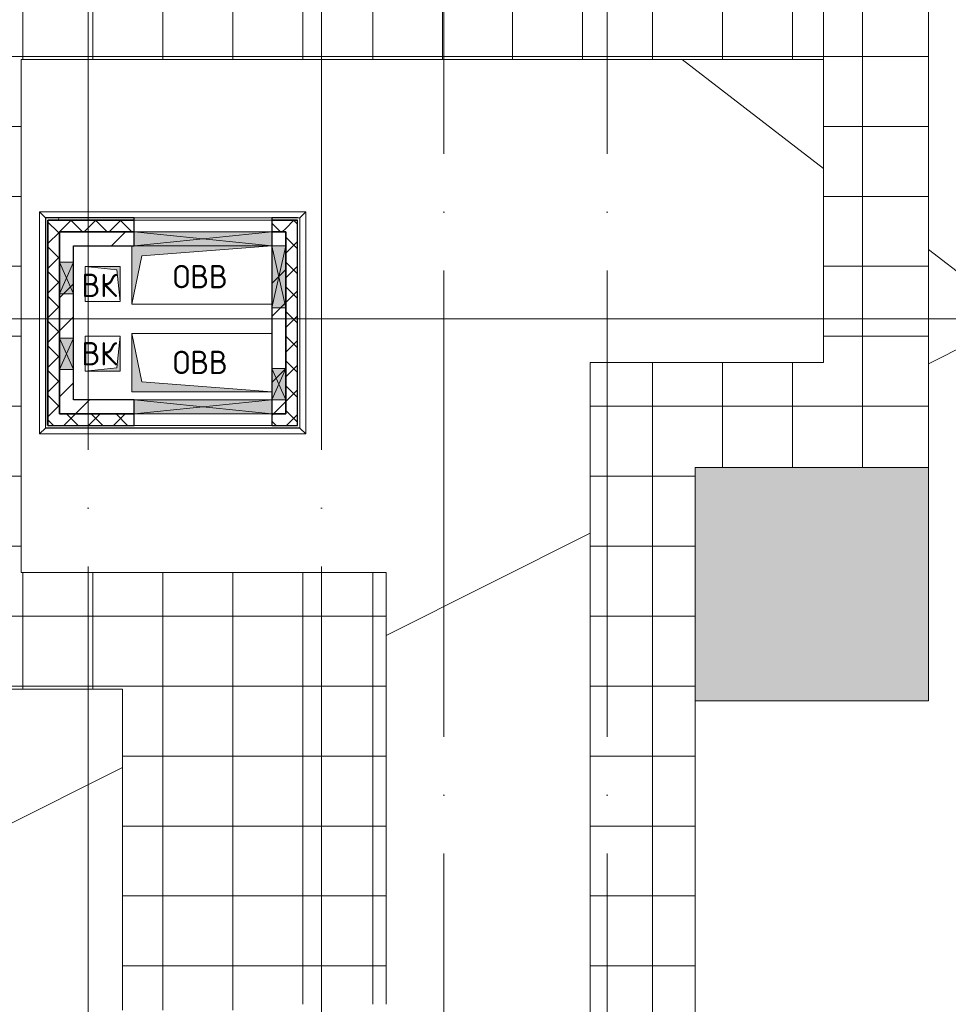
# Model space of a CAD drawing. Header units: millimetres. Extents: x -30540 to 150652, y -11730 to 123410.
# Tile 48 of 113: x 34774 to 42736, y 98072 to 106515. Entities that reach past the tile are written whole.
import ezdxf

# ---------------------------------------------------------------- set-up
doc = ezdxf.new("R2010")
doc.units = ezdxf.units.MM
doc.linetypes.add('ADSK_Линия сетки', pattern=[5000, 4000, -500, 0, -500])
for name, color, linetype, lineweight in [('A-____-NOTE-TEXT', 7, 'Continuous', 18), ('A-FLOR-____-OTLN', 7, 'Continuous', 18), ('A-FLOR-____-PATT', 7, 'Continuous', 18), ('A-GENM-____-OTLN', 7, 'Continuous', 18), ('A-GLAZ-____-MCUT', 7, 'Continuous', 9), ('A-GLAZ-____-OTLN', 7, 'Continuous', 18), ('A-ROOF-____-OTLN', 7, 'Continuous', 18), ('A-ROOF-____-PATT', 7, 'Continuous', 18), ('A-WALL-____-MCUT', 7, 'Continuous', 40), ('A-WALL-____-OTLN', 7, 'Continuous', 18), ('A-WALL-____-PATT', 7, 'Continuous', 40), ('I-WALL-____-MCUT', 7, 'Continuous', 40), ('I-WALL-____-OTLN', 7, 'Continuous', 18), ('M-EQPM-____-OTLN', 7, 'Continuous', 18), ('S-GRID-____-OTLN', 7, 'Continuous', 9)]:
    doc.layers.add(name, color=color, linetype=linetype, lineweight=lineweight)
doc.styles.add('GOST Common', font='GOST_Common.ttf', dxfattribs={"height": 200})
pattern_1 = [(45, (0, 0), (-424.264, 424.264), []), (45, (0, 282.8), (-424.264, 424.264), [])]
pattern_2 = [(45, (0, 0), (-106.06602, 106.06602), []), (135, (0, 0), (-106.06602, -106.06602), [])]
pattern_3 = [(0, (0, 0), (0, 600), []), (90, (0, 0), (-600, 4e-14), [])]
pattern_4 = [(0, (0, 0), (406.4, 101.6), [6.706, -298.094, 6.706, -298.094, -1625.6]), (0, (0, 0), (406.4, 101.6), [-609.6, 6.706, -602.894, 6.706, -298.094, -711.2]), (0, (0, 0), (406.4, 101.6), [-1524, 6.706, -196.494, 6.706, -501.294]), (120, (152.4, 50.8), (-291.18818, 301.15272), [6.706, -298.094, 6.706, -298.094, -1625.6]), (120, (152.4, 50.8), (-291.18818, 301.15272), [-609.6, 6.706, -602.894, 6.706, -298.094, -711.2]), (120, (152.4, 50.8), (-291.18818, 301.15272), [-1524, 6.706, -196.494, 6.706, -501.294]), (240, (203.2, 254), (-115.21182, -402.75272), [6.706, -298.094, 6.706, -298.094, -1625.6]), (240, (203.2, 254), (-115.21182, -402.75272), [-609.6, 6.706, -602.894, 6.706, -298.094, -711.2]), (240, (203.2, 254), (-115.21182, -402.75272), [-1524, 6.706, -196.494, 6.706, -501.294])]

# ---------------------------------------------------------------- blocks, each defined once
blk = doc.blocks.new('АР_Канал вертикальный прямоугольный - ОВВ-6793960-Кровля ЭЛ')
at = {"layer": 'M-EQPM-____-OTLN', "lineweight": 13, "true_color": 0xe2e2e2}
blk.add_hatch(color=254, dxfattribs=at).paths.add_polyline_path([(-600, -250), (-515, 165), (600, 250), (-600, 250)])
at = {"layer": 'M-EQPM-____-OTLN', "color": 253, "lineweight": 13, "true_color": 0xaaaaaa}
for p, q in [((-600, 250), (-600, -250)), ((-600, 250), (-600, -250)), ((-600, -250), (-600, 250)), ((-515, 165), (600, 250)), ((-515, 165), (600, 250)), ((-600, -250), (-515, 165)), ((-600, -250), (-515, 165)), ((-600, -250), (600, -250)), ((600, -250), (-600, -250))]:
    blk.add_line(p, q, dxfattribs=at)
blk = doc.blocks.new('АР_Канал вертикальный прямоугольный - ОВВ-7280815-Кровля ЭЛ')
at = {"layer": 'M-EQPM-____-OTLN', "lineweight": 13, "true_color": 0xe2e2e2}
blk.add_hatch(color=254, dxfattribs=at).paths.add_polyline_path([(600, -250), (-515, -165), (-600, 250), (-600, -250), (-392, -250)])
at = {"layer": 'M-EQPM-____-OTLN', "color": 253, "lineweight": 13, "true_color": 0xaaaaaa}
for p, q in [((-600, 250), (-515, -165)), ((-600, 250), (-515, -165)), ((-600, -250), (-600, 250)), ((-600, 250), (600, 250)), ((-600, -250), (-600, 250)), ((600, 250), (-600, 250)), ((-600, 250), (-600, -250)), ((-515, -165), (600, -250)), ((-515, -165), (600, -250)), ((600, -250), (-600, -250)), ((600, -250), (-600, -250)), ((-600, -250), (600, -250))]:
    blk.add_line(p, q, dxfattribs=at)
blk = doc.blocks.new('АР_Канал вертикальный прямоугольный - ВК-6784643-Кровля ЭЛ')
at = {"layer": 'M-EQPM-____-OTLN', "lineweight": 13, "true_color": 0xe2e2e2}
blk.add_hatch(color=254, dxfattribs=at).paths.add_polyline_path([(-150, 150), (-150, -150), (150, -150), (-120, -120)])
at = {"layer": 'M-EQPM-____-OTLN', "color": 253, "lineweight": 13, "true_color": 0xaaaaaa}
for p, q in [((-150, 150), (-120, -120)), ((-150, 150), (-120, -120)), ((-150, -150), (-150, 150)), ((-150, 150), (150, 150)), ((-150, -150), (-150, 150)), ((150, 150), (-150, 150)), ((-150, 150), (-150, -150)), ((150, 150), (150, -150)), ((150, -150), (150, 150)), ((150, -150), (-150, -150)), ((150, -150), (-150, -150)), ((-150, -150), (150, -150)), ((-120, -120), (150, -150)), ((-120, -120), (150, -150))]:
    blk.add_line(p, q, dxfattribs=at)
blk = doc.blocks.new('АР_Канал вертикальный прямоугольный - ВК-7280722-Кровля ЭЛ')
at = {"layer": 'M-EQPM-____-OTLN', "lineweight": 13, "true_color": 0xe2e2e2}
blk.add_hatch(color=254, dxfattribs=at).paths.add_polyline_path([(-150, 150), (-150, -150), (-120, 120), (150, 150)])
at = {"layer": 'M-EQPM-____-OTLN', "color": 253, "lineweight": 13, "true_color": 0xaaaaaa}
for p, q in [((150, 150), (-150, 150)), ((-150, 150), (-150, -150)), ((150, 150), (-150, 150)), ((-150, 150), (-150, -150)), ((-150, -150), (-150, 150)), ((-150, 150), (150, 150)), ((-150, -150), (-120, 120)), ((-150, -150), (-120, 120)), ((-120, 120), (150, 150)), ((-120, 120), (150, 150)), ((150, -150), (150, 150)), ((150, 150), (150, -150)), ((-150, -150), (150, -150)), ((150, -150), (-150, -150))]:
    blk.add_line(p, q, dxfattribs=at)
blk = doc.blocks.new('АР_Отверстие прямоугольное - ОВВ-7139306-Кровля ЭЛ')
at = {"layer": 'A-GLAZ-____-OTLN', "lineweight": 13, "true_color": 0xf0f0f0}
blk.add_hatch(color=7, dxfattribs=at).paths.add_polyline_path([(715, -60), (715, 60), (-465, 60), (-465, -60), (-277, -60)])
at = {"layer": 'A-GLAZ-____-MCUT', "color": 253, "lineweight": 15, "true_color": 0xaaaaaa}
for p, q in [((-465, 60), (-465, -60)), ((715, 60), (715, -60))]:
    blk.add_line(p, q, dxfattribs=at)
at = {"layer": 'A-GLAZ-____-OTLN', "color": 253, "lineweight": 5, "true_color": 0xaaaaaa}
for p, q in [((715, 60), (-465, -60)), ((-465, 60), (715, -60))]:
    blk.add_line(p, q, dxfattribs=at)
at = {"layer": 'A-GLAZ-____-OTLN', "color": 253, "lineweight": 13, "true_color": 0xaaaaaa}
for p, q in [((715, 60), (-465, 60)), ((-465, 60), (-465, -60)), ((715, -60), (715, 60)), ((-465, -60), (715, -60))]:
    blk.add_line(p, q, dxfattribs=at)
blk = doc.blocks.new('АР_Отверстие прямоугольное - ОВВ-7683976-Кровля ЭЛ')
at = {"layer": 'A-GLAZ-____-OTLN', "lineweight": 13, "true_color": 0xf0f0f0}
blk.add_hatch(color=7, dxfattribs=at).paths.add_polyline_path([(-10, -60), (260, -60), (260, 60), (-10, 60)])
at = {"layer": 'A-GLAZ-____-MCUT', "color": 253, "lineweight": 15, "true_color": 0xaaaaaa}
for p, q in [((-10, 60), (-10, -60)), ((260, 60), (260, -60))]:
    blk.add_line(p, q, dxfattribs=at)
at = {"layer": 'A-GLAZ-____-OTLN', "color": 253, "lineweight": 5, "true_color": 0xaaaaaa}
for p, q in [((260, 60), (-10, -60)), ((-10, 60), (260, -60))]:
    blk.add_line(p, q, dxfattribs=at)
at = {"layer": 'A-GLAZ-____-OTLN', "color": 253, "lineweight": 13, "true_color": 0xaaaaaa}
for p, q in [((260, 60), (-10, 60)), ((-10, 60), (-10, -60)), ((260, -60), (260, 60)), ((-10, -60), (260, -60))]:
    blk.add_line(p, q, dxfattribs=at)
blk = doc.blocks.new('АР_Отверстие прямоугольное - ОВВ-7836468-Кровля ЭЛ')
at = {"layer": 'A-GLAZ-____-OTLN', "lineweight": 13, "true_color": 0xf0f0f0}
blk.add_hatch(color=7, dxfattribs=at).paths.add_polyline_path([(-140, -60), (390, -60), (390, 60), (-140, 60)])
at = {"layer": 'A-GLAZ-____-MCUT', "color": 253, "lineweight": 15, "true_color": 0xaaaaaa}
for p, q in [((-140, 60), (-140, -60)), ((390, 60), (390, -60))]:
    blk.add_line(p, q, dxfattribs=at)
at = {"layer": 'A-GLAZ-____-OTLN', "color": 253, "lineweight": 5, "true_color": 0xaaaaaa}
for p, q in [((390, 60), (-140, -60)), ((-140, 60), (390, -60))]:
    blk.add_line(p, q, dxfattribs=at)
at = {"layer": 'A-GLAZ-____-OTLN', "color": 253, "lineweight": 13, "true_color": 0xaaaaaa}
for p, q in [((390, 60), (-140, 60)), ((-140, 60), (-140, -60)), ((390, -60), (390, 60)), ((-140, -60), (390, -60))]:
    blk.add_line(p, q, dxfattribs=at)
blk = doc.blocks.new('АР_Отверстие прямоугольное1 - ВК 2-7683650-Кровля ЭЛ')
at = {"layer": 'A-GLAZ-____-OTLN', "lineweight": 13, "true_color": 0xf0f0f0}
blk.add_hatch(color=7, dxfattribs=at).paths.add_polyline_path([(260, 60), (-10, 60), (-10, -60), (260, -60)])
at = {"layer": 'A-GLAZ-____-MCUT', "color": 253, "lineweight": 15, "true_color": 0xaaaaaa}
for p, q in [((-10, 60), (-10, -60)), ((260, 60), (260, -60))]:
    blk.add_line(p, q, dxfattribs=at)
at = {"layer": 'A-GLAZ-____-OTLN', "color": 253, "lineweight": 5, "true_color": 0xaaaaaa}
for p, q in [((260, 60), (-10, -60)), ((-10, 60), (260, -60))]:
    blk.add_line(p, q, dxfattribs=at)
at = {"layer": 'A-GLAZ-____-OTLN', "color": 253, "lineweight": 13, "true_color": 0xaaaaaa}
for p, q in [((260, 60), (-10, 60)), ((-10, 60), (-10, -60)), ((260, -60), (260, 60)), ((-10, -60), (260, -60))]:
    blk.add_line(p, q, dxfattribs=at)
blk = doc.blocks.new('_GM_Dt-St-D_Фартук гнутый из оцинкованной стали_Пристенный_Тип 1__c-верхняя кромка с отгибом_ - ФС-1_3_50х70У100-1_5_t__RAL7016-7342744-Кровля ЭЛ')
at = {"layer": 'A-GENM-____-OTLN', "color": 253, "lineweight": 13, "true_color": 0xaaaaaa}
for p, q in [((0, 50), (2283, 50)), ((50, 0), (0, 50)), ((50, 0), (2233, 0)), ((50, 0), (50, -1.5)), ((2283, 50), (2233, 0)), ((2233, -1.5), (2233, 0)), ((2211.5, -1.5), (2233, -1.5))]:
    blk.add_line(p, q, dxfattribs=at)
blk = doc.blocks.new('_GM_Dt-St-D_Фартук гнутый из оцинкованной стали_Пристенный_Тип 1__c-верхняя кромка с отгибом_ - ФС-1_3_50х70У100-1_5_t__RAL7016-7368372-Кровля ЭЛ')
at = {"layer": 'A-GENM-____-OTLN', "color": 253, "lineweight": 13, "true_color": 0xaaaaaa}
for p, q in [((50, 1.5), (50, 0)), ((1853, 0), (50, 0)), ((1853, 1.5), (1831.5, 1.5)), ((1853, 0), (1853, 1.5)), ((1853, 0), (1903, -50)), ((0, -50), (50, 0)), ((1903, -50), (0, -50))]:
    blk.add_line(p, q, dxfattribs=at)
blk = doc.blocks.new('_GM_Dt-St-D_Фартук гнутый из оцинкованной стали_Пристенный_Тип 1__c-верхняя кромка с отгибом_ - ФС-1_3_50х70У100-1_5_t__RAL7016-7368369-Кровля ЭЛ')
at = {"layer": 'A-GENM-____-OTLN', "color": 253, "lineweight": 13, "true_color": 0xaaaaaa}
for p, q in [((0, 50), (1903, 50)), ((50, 0), (0, 50)), ((50, 0), (1853, 0)), ((50, 0), (50, -1.5)), ((1903, 50), (1853, 0)), ((1853, -1.5), (1853, 0)), ((50, -1.5), (1853, -1.5))]:
    blk.add_line(p, q, dxfattribs=at)
blk = doc.blocks.new('_GM_Dt-St-D_Фартук гнутый из оцинкованной стали_Пристенный_Тип 1__c-верхняя кромка с отгибом_ - ФС-1_3_50х70У100-1_5_t__RAL7016-7342750-Кровля ЭЛ')
at = {"layer": 'A-GENM-____-OTLN', "color": 253, "lineweight": 13, "true_color": 0xaaaaaa}
for p, q in [((50, 1.5), (50, 0)), ((2233, 1.5), (50, 1.5)), ((2233, 0), (50, 0)), ((2233, 0), (2233, 1.5)), ((2233, 0), (2283, -50)), ((0, -50), (50, 0)), ((2283, -50), (0, -50))]:
    blk.add_line(p, q, dxfattribs=at)
blk = doc.blocks.new('Наметкина 10_РД_АР_К2_отсоединено_rvt-1-Кровля ЭЛ')
at = {"layer": 'A-FLOR-____-PATT', "lineweight": 5, "true_color": 0xd4d4d4}
blk.add_hatch(color=254, dxfattribs=at).paths.add_polyline_path([(42565.3, 100675), (42565.3, 102675), (40565.3, 102675), (40565.3, 100675)])
at = {"layer": 'A-ROOF-____-PATT', "lineweight": 5, "true_color": 0xaaaaaa}
h = blk.add_hatch(dxfattribs=at)
h.set_pattern_fill('FP_14', color=253, style=0, pattern_type=2)
h.set_pattern_definition(pattern_3)
h.paths.add_polyline_path([(29812.6, 92100), (29925.3, 92100), (29925.3, 93100), (26535.3, 93100), (26535.3, 99675), (26980.3, 99675), (26980.3, 101675), (30180.1, 101675), (30180.1, 107575), (26810.3, 107575), (26810.3, 114050), (31655.1, 114050), (31655.1, 117172.6), (37886.9, 117172.6), (37886.9, 110560), (41665.3, 110560), (41665.3, 103575), (39665.3, 103575), (39665.3, 97675), (40565.3, 97675), (40565.3, 102675), (42565.3, 102675), (42565.3, 111460), (38786.9, 111460), (38786.9, 118072.6), (30655.1, 118072.6), (30655.1, 114950), (24935.3, 114950), (24935.3, 101675), (25635.3, 101675), (25635.3, 92100), (27053.8, 92100), (27053.8, 92441.5), (27836.8, 92441.5), (27836.8, 92100), (27866.8, 92100)])
h.paths.add_polyline_path([(27765.3, 92100), (27785.3, 92100), (27785.3, 92370), (27765.3, 92370)])
h = blk.add_hatch(dxfattribs=at)
h.set_pattern_fill('FP_14', color=253, style=0, pattern_type=2)
h.set_pattern_definition(pattern_3)
h.paths.add_polyline_path([(37065.3, 98020), (37065.3, 98071.5), (37915.3, 98071.5), (37915.3, 101775), (34785.3, 101775), (34785.3, 106175), (41665.3, 106175), (41665.3, 107070), (33385.3, 107070), (33385.3, 108548.5), (32485.3, 108548.5), (32485.3, 106170), (33885.3, 106168.1), (33885.3, 101775), (33626.8, 101775), (33626.8, 101758.5), (32513.8, 101758.5), (32513.8, 101775), (30180.1, 101775), (30180.1, 101675), (28980.3, 101675), (28980.3, 99775), (30180.1, 99775), (30180.1, 100589.9), (29696.9, 100589.9), (29696.9, 100689.9), (30180.1, 100689.9), (30180.1, 100775), (35655.3, 100775), (35655.3, 98020), (35943.3, 98020)])
at = {"layer": 'A-WALL-____-PATT', "lineweight": 5, "true_color": 0xaaaaaa}
h = blk.add_hatch(dxfattribs=at)
h.set_pattern_fill('FP_16', color=253, style=0, pattern_type=2)
h.set_pattern_definition(pattern_4)
h.paths.add_polyline_path([(34995.3, 103035), (35015.3, 103035), (35015.3, 104815), (34995.3, 104815), (34995.3, 103276.8)])
h = blk.add_hatch(dxfattribs=at)
h.set_pattern_fill('FP_16', color=253, style=0, pattern_type=2)
h.set_pattern_definition(pattern_4)
h.paths.add_polyline_path([(37155.3, 104795), (37155.3, 104815), (36935.3, 104815), (36935.3, 104795)])
h.paths.add_polyline_path([(35755.3, 104795), (35755.3, 104815), (35015.3, 104815), (35015.3, 104795)])
h = blk.add_hatch(dxfattribs=at)
h.set_pattern_fill('FP_13', color=253, style=0, pattern_type=2)
h.set_pattern_definition(pattern_2)
h.paths.add_polyline_path([(37055.3, 104695), (37055.3, 104795), (36935.3, 104795), (36935.3, 104695)])
h.paths.add_polyline_path([(35755.3, 104695), (35755.3, 104795), (35015.3, 104795), (35015.3, 104695), (35115.3, 104695)])
h = blk.add_hatch(dxfattribs=at)
h.set_pattern_fill('FP_13', color=253, style=0, pattern_type=2)
h.set_pattern_definition(pattern_2)
h.paths.add_polyline_path([(37055.3, 103135), (37155.3, 103135), (37155.3, 104795), (37055.3, 104795), (37055.3, 103255)])
h = blk.add_hatch(dxfattribs=at)
h.set_pattern_fill('FP_13', color=253, style=0, pattern_type=2)
h.set_pattern_definition(pattern_2)
h.paths.add_polyline_path([(35015.3, 103035), (35115.3, 103035), (35115.3, 104695), (35015.3, 104695), (35015.3, 103276.8)])
h = blk.add_hatch(dxfattribs=at)
h.set_pattern_fill('FP_12', color=253, style=0, pattern_type=2)
h.set_pattern_definition(pattern_1)
h.paths.add_polyline_path([(35755.3, 104575), (35755.3, 104695), (35115.3, 104695), (35115.3, 104575), (35235.3, 104575)])
h = blk.add_hatch(dxfattribs=at)
h.set_pattern_fill('FP_12', color=253, style=0, pattern_type=2)
h.set_pattern_definition(pattern_1)
h.paths.add_polyline_path([(37055.3, 103135), (37055.3, 104695), (36935.3, 104695), (36935.3, 103135)])
h = blk.add_hatch(dxfattribs=at)
h.set_pattern_fill('FP_12', color=253, style=0, pattern_type=2)
h.set_pattern_definition(pattern_1)
h.paths.add_polyline_path([(35115.3, 103135), (35235.3, 103135), (35235.3, 104575), (35115.3, 104575), (35115.3, 103276.8)])
h = blk.add_hatch(dxfattribs=at)
h.set_pattern_fill('FP_12', color=253, style=0, pattern_type=2)
h.set_pattern_definition(pattern_1)
h.paths.add_polyline_path([(35755.3, 103135), (35755.3, 103255), (35235.3, 103255), (35235.3, 103135)])
h = blk.add_hatch(dxfattribs=at)
h.set_pattern_fill('FP_13', color=253, style=0, pattern_type=2)
h.set_pattern_definition(pattern_2)
h.paths.add_polyline_path([(37155.3, 103035), (37155.3, 103135), (36935.3, 103135), (36935.3, 103035)])
h.paths.add_polyline_path([(35755.3, 103035), (35755.3, 103135), (35115.3, 103135), (35115.3, 103035)])
at = {"layer": 'A-FLOR-____-OTLN', "color": 253, "lineweight": 13, "true_color": 0xaaaaaa}
for p, q in [((42565.3, 102675), (40565.3, 102675)), ((40565.3, 102675), (40565.3, 100675)), ((42565.3, 100675), (42565.3, 102675)), ((40565.3, 100675), (42565.3, 100675))]:
    blk.add_line(p, q, dxfattribs=at)
at = {"layer": 'A-ROOF-____-OTLN', "color": 253, "lineweight": 13, "true_color": 0xaaaaaa}
for p, q in [((42565.3, 102675), (42565.3, 111460)), ((41665.3, 108560), (41665.3, 103575)), ((34785.3, 106175), (34785.3, 101775)), ((34785.3, 106175), (41665.3, 106175)), ((40455.1, 106175), (41665.3, 105240.1)), ((42565.3, 104544.9), (43335.3, 103950)), ((34785.3, 103950), (34943.8, 103950)), ((34943.8, 103950), (34785.3, 103950)), ((35235.3, 103950), (36935.3, 103950)), ((36935.3, 103950), (35235.3, 103950)), ((37155.3, 103950), (37175.3, 103950)), ((37175.3, 103950), (37155.3, 103950)), ((37226.8, 103950), (41665.3, 103950)), ((41665.3, 103950), (37226.8, 103950)), ((42565.3, 103950), (43335.3, 103950)), ((42565.3, 103564.2), (43335.3, 103950)), ((43335.3, 103950), (42565.3, 103950)), ((41665.3, 103575), (39665.3, 103575)), ((39665.3, 103575), (39665.3, 97675)), ((37915.3, 101234.1), (39665.3, 102111)), ((34785.3, 101775), (37915.3, 101775)), ((37915.3, 101775), (37915.3, 98071.5)), ((35655.3, 100775), (30180.1, 100775)), ((35655.3, 98020), (35655.3, 100775)), ((40565.3, 97675), (40565.3, 100675)), ((34360.3, 99452.6), (35655.3, 100101.6))]:
    blk.add_line(p, q, dxfattribs=at)
at = {"layer": 'A-WALL-____-MCUT', "color": 253, "lineweight": 30, "true_color": 0xaaaaaa}
for p, q in [((34995.3, 104815), (34995.3, 103035)), ((35015.3, 104815), (34995.3, 104815)), ((35755.3, 104815), (35015.3, 104815)), ((35755.3, 104795), (35015.3, 104795)), ((35015.3, 104795), (35015.3, 104695)), ((35015.3, 104795), (35755.3, 104795)), ((35015.3, 103035), (35015.3, 104795)), ((35755.3, 104795), (35755.3, 104815)), ((35755.3, 104695), (35755.3, 104795)), ((37155.3, 104815), (36935.3, 104815)), ((36935.3, 104815), (36935.3, 104795)), ((37055.3, 104795), (36935.3, 104795)), ((36935.3, 104795), (36935.3, 104695)), ((36935.3, 104795), (37155.3, 104795)), ((37155.3, 104795), (37055.3, 104795)), ((37155.3, 104575), (37155.3, 104795)), ((35015.3, 104695), (35015.3, 104435)), ((35115.3, 104695), (35755.3, 104695)), ((35115.3, 104435), (35115.3, 104695)), ((36935.3, 104695), (37055.3, 104695)), ((37055.3, 104695), (37055.3, 104575)), ((37055.3, 104575), (37055.3, 104045)), ((37155.3, 104045), (37155.3, 104575)), ((35015.3, 104435), (35015.3, 104165)), ((35115.3, 104165), (35115.3, 104435)), ((35015.3, 104165), (35015.3, 103785)), ((35115.3, 103785), (35115.3, 104165)), ((37055.3, 104045), (37055.3, 103525)), ((37155.3, 103525), (37155.3, 104045)), ((35015.3, 103785), (35015.3, 103515)), ((35115.3, 103515), (35115.3, 103785)), ((37055.3, 103525), (37055.3, 103255)), ((37155.3, 103255), (37155.3, 103525)), ((35015.3, 103515), (35015.3, 103035)), ((35115.3, 103135), (35115.3, 103515)), ((37055.3, 103255), (37055.3, 103135)), ((37155.3, 103135), (37155.3, 103255)), ((35755.3, 103135), (35115.3, 103135)), ((35755.3, 103035), (35755.3, 103135)), ((37055.3, 103135), (36935.3, 103135)), ((36935.3, 103135), (36935.3, 103035)), ((37155.3, 103035), (37155.3, 103135)), ((35015.3, 103035), (35115.3, 103035)), ((35115.3, 103035), (35755.3, 103035)), ((36935.3, 103035), (37155.3, 103035))]:
    blk.add_line(p, q, dxfattribs=at)
at = {"layer": 'A-WALL-____-OTLN', "color": 253, "lineweight": 13, "true_color": 0xaaaaaa}
for p, q in [((35755.3, 104815), (36935.3, 104815)), ((36935.3, 104795), (35755.3, 104795)), ((35755.3, 104695), (35755.3, 104722.4)), ((36935.3, 104722.4), (36935.3, 104695)), ((36935.3, 104695), (35755.3, 104695)), ((35755.3, 103135), (35755.3, 103035)), ((35755.3, 103135), (36935.3, 103135)), ((36935.3, 103135), (36935.3, 103035)), ((36935.3, 103035), (35755.3, 103035))]:
    blk.add_line(p, q, dxfattribs=at)
at = {"layer": 'I-WALL-____-MCUT', "color": 253, "lineweight": 30, "true_color": 0xaaaaaa}
for p, q in [((35755.3, 104695), (35115.3, 104695)), ((35115.3, 104695), (35115.3, 104575)), ((35755.3, 104575), (35755.3, 104695)), ((37055.3, 104695), (36935.3, 104695)), ((36935.3, 104695), (36935.3, 104575)), ((37055.3, 104575), (37055.3, 104695)), ((35115.3, 104575), (35115.3, 104435)), ((35235.3, 104575), (35755.3, 104575)), ((35235.3, 104435), (35235.3, 104575)), ((36935.3, 104575), (36935.3, 104045)), ((37055.3, 104045), (37055.3, 104575)), ((35115.3, 104435), (35115.3, 104165)), ((35235.3, 104165), (35235.3, 104435)), ((35115.3, 104165), (35115.3, 103785)), ((35235.3, 103785), (35235.3, 104165)), ((36935.3, 104045), (36935.3, 103525)), ((37055.3, 103525), (37055.3, 104045)), ((35115.3, 103785), (35115.3, 103515)), ((35235.3, 103515), (35235.3, 103785)), ((36935.3, 103525), (36935.3, 103255)), ((37055.3, 103255), (37055.3, 103525)), ((35115.3, 103515), (35115.3, 103135)), ((35235.3, 103255), (35235.3, 103515)), ((35755.3, 103255), (35235.3, 103255)), ((35755.3, 103135), (35755.3, 103255)), ((36935.3, 103255), (36935.3, 103135)), ((37055.3, 103135), (37055.3, 103255)), ((35115.3, 103135), (35235.3, 103135)), ((35235.3, 103135), (35755.3, 103135)), ((36935.3, 103135), (37055.3, 103135))]:
    blk.add_line(p, q, dxfattribs=at)
at = {"layer": 'I-WALL-____-OTLN', "color": 253, "lineweight": 13, "true_color": 0xaaaaaa}
for p, q in [((35755.3, 104695), (36935.3, 104695)), ((35755.3, 104695), (35755.3, 104575)), ((36935.3, 104695), (36935.3, 104575)), ((36935.3, 104575), (35755.3, 104575)), ((35755.3, 103255), (35755.3, 103135)), ((35755.3, 103255), (36935.3, 103255)), ((36935.3, 103255), (36935.3, 103135)), ((36935.3, 103135), (35755.3, 103135))]:
    blk.add_line(p, q, dxfattribs=at)
at = {"layer": 'A-GENM-____-OTLN', "color": 253, "lineweight": 13, "true_color": 0xaaaaaa}
for name, p in [('_GM_Dt-St-D_Фартук гнутый из оцинкованной стали_Пристенный_Тип 1__c-верхняя кромка с отгибом_ - ФС-1_3_50х70У100-1_5_t__RAL7016-7342744-Кровля ЭЛ', (34943.8, 104816.5)), ('_GM_Dt-St-D_Фартук гнутый из оцинкованной стали_Пристенный_Тип 1__c-верхняя кромка с отгибом_ - ФС-1_3_50х70У100-1_5_t__RAL7016-7342750-Кровля ЭЛ', (34943.8, 103013.5))]:
    blk.add_blockref(name, p, dxfattribs=at)
for name, p, rotation in [('_GM_Dt-St-D_Фартук гнутый из оцинкованной стали_Пристенный_Тип 1__c-верхняя кромка с отгибом_ - ФС-1_3_50х70У100-1_5_t__RAL7016-7368372-Кровля ЭЛ', (34993.8, 104866.5), 270.0000000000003), ('_GM_Dt-St-D_Фартук гнутый из оцинкованной стали_Пристенный_Тип 1__c-верхняя кромка с отгибом_ - ФС-1_3_50х70У100-1_5_t__RAL7016-7368369-Кровля ЭЛ', (37176.8, 104866.5), 269.9999999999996)]:
    blk.add_blockref(name, p, dxfattribs=dict(at, rotation=rotation))
at = {"layer": 'A-GLAZ-____-OTLN', "color": 253, "lineweight": 13, "true_color": 0xaaaaaa}
for name, p, rotation in [('АР_Отверстие прямоугольное - ОВВ-7139306-Кровля ЭЛ', (36470.3, 104635), 180), ('АР_Отверстие прямоугольное - ОВВ-7836468-Кровля ЭЛ', (36995.3, 104185), 89.9999999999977), ('АР_Отверстие прямоугольное1 - ВК 2-7683650-Кровля ЭЛ', (35175.3, 104425), 269.9999999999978), ('АР_Отверстие прямоугольное1 - ВК 2-7683650-Кровля ЭЛ', (35175.3, 103525), 89.99999999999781), ('АР_Отверстие прямоугольное - ОВВ-7683976-Кровля ЭЛ', (36995.3, 103265), 89.9999999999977)]:
    blk.add_blockref(name, p, dxfattribs=dict(at, rotation=rotation))
blk.add_blockref('АР_Отверстие прямоугольное - ОВВ-7139306-Кровля ЭЛ', (36220.3, 103195), dxfattribs=at)
at = {"layer": 'M-EQPM-____-OTLN', "color": 253, "lineweight": 13, "true_color": 0xaaaaaa}
for name, p in [('АР_Канал вертикальный прямоугольный - ОВВ-6793960-Кровля ЭЛ', (36335.3, 104325)), ('АР_Канал вертикальный прямоугольный - ОВВ-7280815-Кровля ЭЛ', (36335.3, 103575))]:
    blk.add_blockref(name, p, dxfattribs=at)
at = {"layer": 'M-EQPM-____-OTLN', "color": 253, "lineweight": 13, "true_color": 0xaaaaaa, "rotation": 180}
for name, p in [('АР_Канал вертикальный прямоугольный - ВК-6784643-Кровля ЭЛ', (35485.3, 104250)), ('АР_Канал вертикальный прямоугольный - ВК-7280722-Кровля ЭЛ', (35485.3, 103650))]:
    blk.add_blockref(name, p, dxfattribs=at)
at = {"layer": 'A-____-NOTE-TEXT', "color": 253, "lineweight": 5, "true_color": 0xaaaaaa, "char_height": 200, "attachment_point": 1, "style": 'GOST Common'}
for s, insert, width in [('ОВВ', (36087.1, 104412.2), 609.282), ('ВК', (35303.5, 104337.2), 400.844), ('ВК', (35303.5, 103751.2), 400.844), ('ОВВ', (36087.1, 103676.2), 609.282)]:
    blk.add_mtext(s, dxfattribs=dict(at, insert=insert, width=width))

msp = doc.modelspace()

# ---------------------------------------------------------------- linework, layer by layer
at = {"layer": 'S-GRID-____-OTLN', "color": 253, "linetype": 'ADSK_Линия сетки', "true_color": 0xaaaaaa}
for p, q in [((35360.3, 67824.7), (35360.3, 122287.9)), ((37360.3, 67824.7), (37360.3, 122287.9)), ((38410.3, 70364.7), (38410.3, 122287.9)), ((39810.3, 70364.7), (39810.3, 122287.9)), ((67863.4, 103950), (9800.2, 103950))]:
    msp.add_line(p, q, dxfattribs=at)

# ---------------------------------------------------------------- block references
at = {"lineweight": 5}
msp.add_blockref('Наметкина 10_РД_АР_К2_отсоединено_rvt-1-Кровля ЭЛ', (0, 0), dxfattribs=at)

doc.saveas('drawing.dxf')
